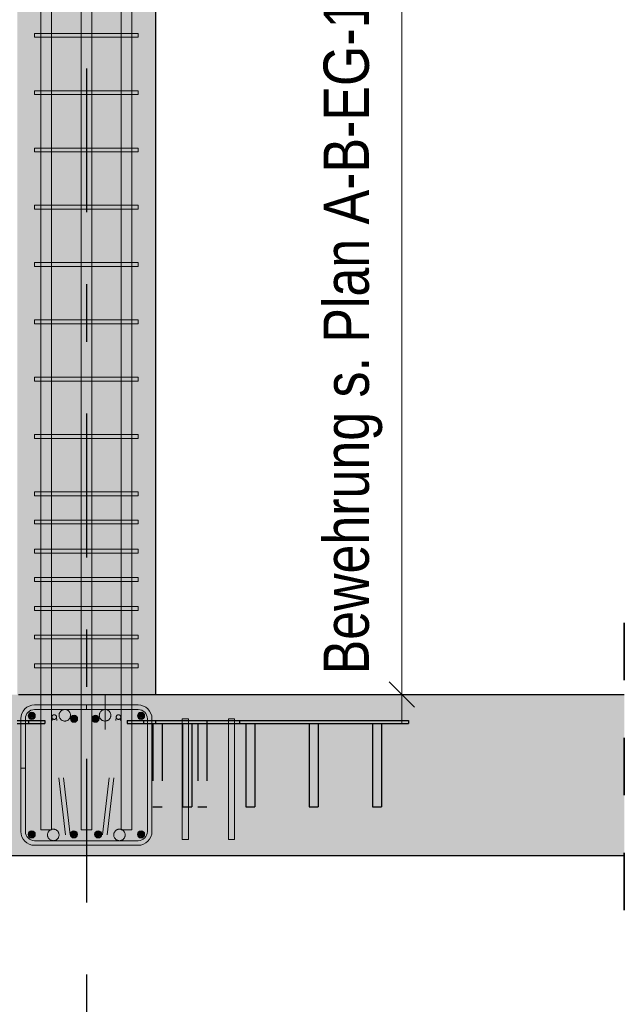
# Model space of a CAD drawing. Header units: millimetres. Extents: x -17.3 to 56.2, y -13.9 to 21.4.
# Tile 23 of 56: x 6.5 to 7.6, y 4.3 to 6. Entities that reach past the tile are written whole.
import ezdxf
from ezdxf.enums import TextEntityAlignment as Align

# ---------------------------------------------------------------- set-up
doc = ezdxf.new("R2010")
doc.units = ezdxf.units.MM
doc.linetypes.add('DASHDOTX2', pattern=[2, 1, -0.5, 0, -0.5])
doc.linetypes.add('HIDDEN', pattern=[0.375, 0.25, -0.125])
for name, color, linetype, lineweight in [('Achsen', 7, 'Continuous', 20), ('einlesen aus Plan EG', 7, 'Continuous', 20), ('Geschnittene Kanten', 7, 'Continuous', 20), ('Schraffuren', 7, 'Continuous', 20)]:
    doc.layers.add(name, color=color, linetype=linetype, lineweight=lineweight)
doc.styles.add('Arial Narrow', font='ARIALN.TTF')

msp = doc.modelspace()

# ---------------------------------------------------------------- hatches: boundary and pattern name
at = {"layer": 'Achsen', "lineweight": 13, "true_color": 0xcccccc}
h = msp.add_hatch(color=254, dxfattribs=at)
h.paths.add_polyline_path([(6.694368, 4.612933), (6.694363, 4.613247), (6.694349, 4.613561), (6.694324, 4.613874), (6.69429, 4.614186), (6.694245, 4.614497), (6.694191, 4.614807), (6.694128, 4.615114), (6.694054, 4.61542), (6.693971, 4.615723), (6.693879, 4.616023), (6.693777, 4.61632), (6.693666, 4.616614), (6.693546, 4.616904), (6.693417, 4.617191), (6.693278, 4.617473), (6.693131, 4.61775), (6.692976, 4.618023), (6.692812, 4.618291), (6.692639, 4.618554), (6.692459, 4.618811), (6.69227, 4.619062), (6.692074, 4.619307), (6.691869, 4.619546), (6.691658, 4.619778), (6.691439, 4.620004), (6.691214, 4.620222), (6.690981, 4.620434), (6.690743, 4.620638), (6.690497, 4.620834), (6.690246, 4.621023), (6.689989, 4.621204), (6.689727, 4.621376), (6.689459, 4.62154), (6.689186, 4.621696), (6.688908, 4.621843), (6.688626, 4.621981), (6.68834, 4.62211), (6.68805, 4.62223), (6.687756, 4.622342), (6.687459, 4.622443), (6.687158, 4.622536), (6.686855, 4.622619), (6.68655, 4.622692), (6.686242, 4.622756), (6.685933, 4.62281), (6.685622, 4.622854), (6.685309, 4.622888), (6.684996, 4.622913), (6.684682, 4.622928), (6.684368, 4.622933), (6.684054, 4.622928), (6.68374, 4.622913), (6.683427, 4.622888), (6.683115, 4.622854), (6.682804, 4.62281), (6.682495, 4.622756), (6.682187, 4.622692), (6.681881, 4.622619), (6.681578, 4.622536), (6.681278, 4.622443), (6.680981, 4.622342), (6.680687, 4.62223), (6.680397, 4.62211), (6.680111, 4.621981), (6.679828, 4.621843), (6.679551, 4.621696), (6.679278, 4.62154), (6.67901, 4.621376), (6.678748, 4.621204), (6.678491, 4.621023), (6.678239, 4.620834), (6.677994, 4.620638), (6.677755, 4.620434), (6.677523, 4.620222), (6.677297, 4.620004), (6.677079, 4.619778), (6.676867, 4.619546), (6.676663, 4.619307), (6.676467, 4.619062), (6.676278, 4.618811), (6.676098, 4.618554), (6.675925, 4.618291), (6.675761, 4.618023), (6.675605, 4.61775), (6.675458, 4.617473), (6.67532, 4.617191), (6.675191, 4.616904), (6.675071, 4.616614), (6.67496, 4.61632), (6.674858, 4.616023), (6.674765, 4.615723), (6.674683, 4.61542), (6.674609, 4.615114), (6.674546, 4.614807), (6.674491, 4.614497), (6.674447, 4.614186), (6.674413, 4.613874), (6.674388, 4.613561), (6.674373, 4.613247), (6.674368, 4.612933), (6.674373, 4.612619), (6.674388, 4.612305), (6.674413, 4.611992), (6.674447, 4.611679), (6.674491, 4.611368), (6.674546, 4.611059), (6.674609, 4.610751), (6.674683, 4.610446), (6.674765, 4.610143), (6.674858, 4.609843), (6.67496, 4.609545), (6.675071, 4.609251), (6.675191, 4.608961), (6.67532, 4.608675), (6.675458, 4.608393), (6.675605, 4.608115), (6.675761, 4.607842), (6.675925, 4.607574), (6.676098, 4.607312), (6.676278, 4.607055), (6.676467, 4.606804), (6.676663, 4.606558), (6.676867, 4.60632), (6.677079, 4.606087), (6.677297, 4.605862), (6.677523, 4.605643), (6.677755, 4.605432), (6.677994, 4.605228), (6.678239, 4.605031), (6.678491, 4.604843), (6.678748, 4.604662), (6.67901, 4.604489), (6.679278, 4.604325), (6.679551, 4.60417), (6.679828, 4.604023), (6.680111, 4.603884), (6.680397, 4.603755), (6.680687, 4.603635), (6.680981, 4.603524), (6.681278, 4.603422), (6.681578, 4.60333), (6.681881, 4.603247), (6.682187, 4.603174), (6.682495, 4.60311), (6.682804, 4.603056), (6.683115, 4.603012), (6.683427, 4.602977), (6.68374, 4.602952), (6.684054, 4.602938), (6.684368, 4.602933), (6.684682, 4.602938), (6.684996, 4.602952), (6.685309, 4.602977), (6.685622, 4.603012), (6.685933, 4.603056), (6.686242, 4.60311), (6.68655, 4.603174), (6.686855, 4.603247), (6.687158, 4.60333), (6.687459, 4.603422), (6.687756, 4.603524), (6.68805, 4.603635), (6.68834, 4.603755), (6.688626, 4.603884), (6.688908, 4.604023), (6.689186, 4.60417), (6.689459, 4.604325), (6.689727, 4.604489), (6.689989, 4.604662), (6.690246, 4.604843), (6.690497, 4.605031), (6.690743, 4.605228), (6.690981, 4.605432), (6.691214, 4.605643), (6.691439, 4.605862), (6.691658, 4.606087), (6.691869, 4.60632), (6.692074, 4.606558), (6.69227, 4.606804), (6.692459, 4.607055), (6.692639, 4.607312), (6.692812, 4.607574), (6.692976, 4.607842), (6.693131, 4.608115), (6.693278, 4.608393), (6.693417, 4.608675), (6.693546, 4.608961), (6.693666, 4.609251), (6.693777, 4.609545), (6.693879, 4.609843), (6.693971, 4.610143), (6.694054, 4.610446), (6.694128, 4.610751), (6.694191, 4.611059), (6.694245, 4.611368), (6.69429, 4.611679), (6.694324, 4.611992), (6.694349, 4.612305), (6.694363, 4.612619)])
h.paths.add_polyline_path([(6.599368, 4.820933), (6.599363, 4.821247), (6.599349, 4.821561), (6.599324, 4.821874), (6.59929, 4.822186), (6.599245, 4.822497), (6.599191, 4.822807), (6.599128, 4.823114), (6.599054, 4.82342), (6.598971, 4.823723), (6.598879, 4.824023), (6.598777, 4.82432), (6.598666, 4.824614), (6.598546, 4.824904), (6.598417, 4.825191), (6.598278, 4.825473), (6.598131, 4.82575), (6.597976, 4.826023), (6.597812, 4.826291), (6.597639, 4.826554), (6.597459, 4.826811), (6.59727, 4.827062), (6.597074, 4.827307), (6.596869, 4.827546), (6.596658, 4.827778), (6.596439, 4.828004), (6.596214, 4.828222), (6.595981, 4.828434), (6.595743, 4.828638), (6.595497, 4.828834), (6.595246, 4.829023), (6.594989, 4.829204), (6.594727, 4.829376), (6.594459, 4.82954), (6.594186, 4.829696), (6.593908, 4.829843), (6.593626, 4.829981), (6.59334, 4.83011), (6.59305, 4.83023), (6.592756, 4.830342), (6.592459, 4.830443), (6.592158, 4.830536), (6.591855, 4.830619), (6.59155, 4.830692), (6.591242, 4.830756), (6.590933, 4.83081), (6.590622, 4.830854), (6.590309, 4.830888), (6.589996, 4.830913), (6.589682, 4.830928), (6.589368, 4.830933), (6.589054, 4.830928), (6.58874, 4.830913), (6.588427, 4.830888), (6.588115, 4.830854), (6.587804, 4.83081), (6.587495, 4.830756), (6.587187, 4.830692), (6.586881, 4.830619), (6.586578, 4.830536), (6.586278, 4.830443), (6.585981, 4.830342), (6.585687, 4.83023), (6.585397, 4.83011), (6.585111, 4.829981), (6.584828, 4.829843), (6.584551, 4.829696), (6.584278, 4.82954), (6.58401, 4.829376), (6.583748, 4.829204), (6.583491, 4.829023), (6.583239, 4.828834), (6.582994, 4.828638), (6.582755, 4.828434), (6.582523, 4.828222), (6.582297, 4.828004), (6.582079, 4.827778), (6.581867, 4.827546), (6.581663, 4.827307), (6.581467, 4.827062), (6.581278, 4.826811), (6.581098, 4.826554), (6.580925, 4.826291), (6.580761, 4.826023), (6.580605, 4.82575), (6.580458, 4.825473), (6.58032, 4.825191), (6.580191, 4.824904), (6.580071, 4.824614), (6.57996, 4.82432), (6.579858, 4.824023), (6.579765, 4.823723), (6.579683, 4.82342), (6.579609, 4.823114), (6.579546, 4.822807), (6.579491, 4.822497), (6.579447, 4.822186), (6.579413, 4.821874), (6.579388, 4.821561), (6.579373, 4.821247), (6.579368, 4.820933), (6.579373, 4.820619), (6.579388, 4.820305), (6.579413, 4.819992), (6.579447, 4.819679), (6.579491, 4.819368), (6.579546, 4.819059), (6.579609, 4.818751), (6.579683, 4.818446), (6.579765, 4.818143), (6.579858, 4.817843), (6.57996, 4.817545), (6.580071, 4.817251), (6.580191, 4.816961), (6.58032, 4.816675), (6.580458, 4.816393), (6.580605, 4.816115), (6.580761, 4.815842), (6.580925, 4.815574), (6.581098, 4.815312), (6.581278, 4.815055), (6.581467, 4.814804), (6.581663, 4.814558), (6.581867, 4.81432), (6.582079, 4.814087), (6.582297, 4.813862), (6.582523, 4.813643), (6.582755, 4.813432), (6.582994, 4.813228), (6.583239, 4.813031), (6.583491, 4.812843), (6.583748, 4.812662), (6.58401, 4.812489), (6.584278, 4.812325), (6.584551, 4.81217), (6.584828, 4.812023), (6.585111, 4.811884), (6.585397, 4.811755), (6.585687, 4.811635), (6.585981, 4.811524), (6.586278, 4.811422), (6.586578, 4.81133), (6.586881, 4.811247), (6.587187, 4.811174), (6.587495, 4.81111), (6.587804, 4.811056), (6.588115, 4.811012), (6.588427, 4.810977), (6.58874, 4.810952), (6.589054, 4.810938), (6.589368, 4.810933), (6.589682, 4.810938), (6.589996, 4.810952), (6.590309, 4.810977), (6.590622, 4.811012), (6.590933, 4.811056), (6.591242, 4.81111), (6.59155, 4.811174), (6.591855, 4.811247), (6.592158, 4.81133), (6.592459, 4.811422), (6.592756, 4.811524), (6.59305, 4.811635), (6.59334, 4.811755), (6.593626, 4.811884), (6.593908, 4.812023), (6.594186, 4.81217), (6.594459, 4.812325), (6.594727, 4.812489), (6.594989, 4.812662), (6.595246, 4.812843), (6.595497, 4.813031), (6.595743, 4.813228), (6.595981, 4.813432), (6.596214, 4.813643), (6.596439, 4.813862), (6.596658, 4.814087), (6.596869, 4.81432), (6.597074, 4.814558), (6.59727, 4.814804), (6.597459, 4.815055), (6.597639, 4.815312), (6.597812, 4.815574), (6.597976, 4.815842), (6.598131, 4.816115), (6.598278, 4.816393), (6.598417, 4.816675), (6.598546, 4.816961), (6.598666, 4.817251), (6.598777, 4.817545), (6.598879, 4.817843), (6.598971, 4.818143), (6.599054, 4.818446), (6.599128, 4.818751), (6.599191, 4.819059), (6.599245, 4.819368), (6.59929, 4.819679), (6.599324, 4.819992), (6.599349, 4.820305), (6.599363, 4.820619)])
h.paths.add_polyline_path([(6.669368, 4.820933), (6.669363, 4.821247), (6.669349, 4.821561), (6.669324, 4.821874), (6.66929, 4.822186), (6.669245, 4.822497), (6.669191, 4.822807), (6.669128, 4.823114), (6.669054, 4.82342), (6.668971, 4.823723), (6.668879, 4.824023), (6.668777, 4.82432), (6.668666, 4.824614), (6.668546, 4.824904), (6.668417, 4.825191), (6.668278, 4.825473), (6.668131, 4.82575), (6.667976, 4.826023), (6.667812, 4.826291), (6.667639, 4.826554), (6.667459, 4.826811), (6.66727, 4.827062), (6.667074, 4.827307), (6.666869, 4.827546), (6.666658, 4.827778), (6.666439, 4.828004), (6.666214, 4.828222), (6.665981, 4.828434), (6.665743, 4.828638), (6.665497, 4.828834), (6.665246, 4.829023), (6.664989, 4.829204), (6.664727, 4.829376), (6.664459, 4.82954), (6.664186, 4.829696), (6.663908, 4.829843), (6.663626, 4.829981), (6.66334, 4.83011), (6.66305, 4.83023), (6.662756, 4.830342), (6.662459, 4.830443), (6.662158, 4.830536), (6.661855, 4.830619), (6.66155, 4.830692), (6.661242, 4.830756), (6.660933, 4.83081), (6.660622, 4.830854), (6.660309, 4.830888), (6.659996, 4.830913), (6.659682, 4.830928), (6.659368, 4.830933), (6.659054, 4.830928), (6.65874, 4.830913), (6.658427, 4.830888), (6.658115, 4.830854), (6.657804, 4.83081), (6.657495, 4.830756), (6.657187, 4.830692), (6.656881, 4.830619), (6.656578, 4.830536), (6.656278, 4.830443), (6.655981, 4.830342), (6.655687, 4.83023), (6.655397, 4.83011), (6.655111, 4.829981), (6.654828, 4.829843), (6.654551, 4.829696), (6.654278, 4.82954), (6.65401, 4.829376), (6.653748, 4.829204), (6.653491, 4.829023), (6.653239, 4.828834), (6.652994, 4.828638), (6.652755, 4.828434), (6.652523, 4.828222), (6.652297, 4.828004), (6.652079, 4.827778), (6.651867, 4.827546), (6.651663, 4.827307), (6.651467, 4.827062), (6.651278, 4.826811), (6.651098, 4.826554), (6.650925, 4.826291), (6.650761, 4.826023), (6.650605, 4.82575), (6.650458, 4.825473), (6.65032, 4.825191), (6.650191, 4.824904), (6.650071, 4.824614), (6.64996, 4.82432), (6.649858, 4.824023), (6.649765, 4.823723), (6.649683, 4.82342), (6.649609, 4.823114), (6.649546, 4.822807), (6.649491, 4.822497), (6.649447, 4.822186), (6.649413, 4.821874), (6.649388, 4.821561), (6.649373, 4.821247), (6.649368, 4.820933), (6.649373, 4.820619), (6.649388, 4.820305), (6.649413, 4.819992), (6.649447, 4.819679), (6.649491, 4.819368), (6.649546, 4.819059), (6.649609, 4.818751), (6.649683, 4.818446), (6.649765, 4.818143), (6.649858, 4.817843), (6.64996, 4.817545), (6.650071, 4.817251), (6.650191, 4.816961), (6.65032, 4.816675), (6.650458, 4.816393), (6.650605, 4.816115), (6.650761, 4.815842), (6.650925, 4.815574), (6.651098, 4.815312), (6.651278, 4.815055), (6.651467, 4.814804), (6.651663, 4.814558), (6.651867, 4.81432), (6.652079, 4.814087), (6.652297, 4.813862), (6.652523, 4.813643), (6.652755, 4.813432), (6.652994, 4.813228), (6.653239, 4.813031), (6.653491, 4.812843), (6.653748, 4.812662), (6.65401, 4.812489), (6.654278, 4.812325), (6.654551, 4.81217), (6.654828, 4.812023), (6.655111, 4.811884), (6.655397, 4.811755), (6.655687, 4.811635), (6.655981, 4.811524), (6.656278, 4.811422), (6.656578, 4.81133), (6.656881, 4.811247), (6.657187, 4.811174), (6.657495, 4.81111), (6.657804, 4.811056), (6.658115, 4.811012), (6.658427, 4.810977), (6.65874, 4.810952), (6.659054, 4.810938), (6.659368, 4.810933), (6.659682, 4.810938), (6.659996, 4.810952), (6.660309, 4.810977), (6.660622, 4.811012), (6.660933, 4.811056), (6.661242, 4.81111), (6.66155, 4.811174), (6.661855, 4.811247), (6.662158, 4.81133), (6.662459, 4.811422), (6.662756, 4.811524), (6.66305, 4.811635), (6.66334, 4.811755), (6.663626, 4.811884), (6.663908, 4.812023), (6.664186, 4.81217), (6.664459, 4.812325), (6.664727, 4.812489), (6.664989, 4.812662), (6.665246, 4.812843), (6.665497, 4.813031), (6.665743, 4.813228), (6.665981, 4.813432), (6.666214, 4.813643), (6.666439, 4.813862), (6.666658, 4.814087), (6.666869, 4.81432), (6.667074, 4.814558), (6.66727, 4.814804), (6.667459, 4.815055), (6.667639, 4.815312), (6.667812, 4.815574), (6.667976, 4.815842), (6.668131, 4.816115), (6.668278, 4.816393), (6.668417, 4.816675), (6.668546, 4.816961), (6.668666, 4.817251), (6.668777, 4.817545), (6.668879, 4.817843), (6.668971, 4.818143), (6.669054, 4.818446), (6.669128, 4.818751), (6.669191, 4.819059), (6.669245, 4.819368), (6.66929, 4.819679), (6.669324, 4.819992), (6.669349, 4.820305), (6.669363, 4.820619)])
h.paths.add_polyline_path([(6.579368, 4.612933), (6.579363, 4.613247), (6.579349, 4.613561), (6.579324, 4.613874), (6.57929, 4.614186), (6.579245, 4.614497), (6.579191, 4.614807), (6.579128, 4.615114), (6.579054, 4.61542), (6.578971, 4.615723), (6.578879, 4.616023), (6.578777, 4.61632), (6.578666, 4.616614), (6.578546, 4.616904), (6.578417, 4.617191), (6.578278, 4.617473), (6.578131, 4.61775), (6.577976, 4.618023), (6.577812, 4.618291), (6.577639, 4.618554), (6.577459, 4.618811), (6.57727, 4.619062), (6.577074, 4.619307), (6.576869, 4.619546), (6.576658, 4.619778), (6.576439, 4.620004), (6.576214, 4.620222), (6.575981, 4.620434), (6.575743, 4.620638), (6.575497, 4.620834), (6.575246, 4.621023), (6.574989, 4.621204), (6.574727, 4.621376), (6.574459, 4.62154), (6.574186, 4.621696), (6.573908, 4.621843), (6.573626, 4.621981), (6.57334, 4.62211), (6.57305, 4.62223), (6.572756, 4.622342), (6.572459, 4.622443), (6.572158, 4.622536), (6.571855, 4.622619), (6.57155, 4.622692), (6.571242, 4.622756), (6.570933, 4.62281), (6.570622, 4.622854), (6.570309, 4.622888), (6.569996, 4.622913), (6.569682, 4.622928), (6.569368, 4.622933), (6.569054, 4.622928), (6.56874, 4.622913), (6.568427, 4.622888), (6.568115, 4.622854), (6.567804, 4.62281), (6.567495, 4.622756), (6.567187, 4.622692), (6.566881, 4.622619), (6.566578, 4.622536), (6.566278, 4.622443), (6.565981, 4.622342), (6.565687, 4.62223), (6.565397, 4.62211), (6.565111, 4.621981), (6.564828, 4.621843), (6.564551, 4.621696), (6.564278, 4.62154), (6.56401, 4.621376), (6.563748, 4.621204), (6.563491, 4.621023), (6.563239, 4.620834), (6.562994, 4.620638), (6.562755, 4.620434), (6.562523, 4.620222), (6.562297, 4.620004), (6.562079, 4.619778), (6.561867, 4.619546), (6.561663, 4.619307), (6.561467, 4.619062), (6.561278, 4.618811), (6.561098, 4.618554), (6.560925, 4.618291), (6.560761, 4.618023), (6.560605, 4.61775), (6.560458, 4.617473), (6.56032, 4.617191), (6.560191, 4.616904), (6.560071, 4.616614), (6.55996, 4.61632), (6.559858, 4.616023), (6.559765, 4.615723), (6.559683, 4.61542), (6.559609, 4.615114), (6.559546, 4.614807), (6.559491, 4.614497), (6.559447, 4.614186), (6.559413, 4.613874), (6.559388, 4.613561), (6.559373, 4.613247), (6.559368, 4.612933), (6.559373, 4.612619), (6.559388, 4.612305), (6.559413, 4.611992), (6.559447, 4.611679), (6.559491, 4.611368), (6.559546, 4.611059), (6.559609, 4.610751), (6.559683, 4.610446), (6.559765, 4.610143), (6.559858, 4.609843), (6.55996, 4.609545), (6.560071, 4.609251), (6.560191, 4.608961), (6.56032, 4.608675), (6.560458, 4.608393), (6.560605, 4.608115), (6.560761, 4.607842), (6.560925, 4.607574), (6.561098, 4.607312), (6.561278, 4.607055), (6.561467, 4.606804), (6.561663, 4.606558), (6.561867, 4.60632), (6.562079, 4.606087), (6.562297, 4.605862), (6.562523, 4.605643), (6.562755, 4.605432), (6.562994, 4.605228), (6.563239, 4.605031), (6.563491, 4.604843), (6.563748, 4.604662), (6.56401, 4.604489), (6.564278, 4.604325), (6.564551, 4.60417), (6.564828, 4.604023), (6.565111, 4.603884), (6.565397, 4.603755), (6.565687, 4.603635), (6.565981, 4.603524), (6.566278, 4.603422), (6.566578, 4.60333), (6.566881, 4.603247), (6.567187, 4.603174), (6.567495, 4.60311), (6.567804, 4.603056), (6.568115, 4.603012), (6.568427, 4.602977), (6.56874, 4.602952), (6.569054, 4.602938), (6.569368, 4.602933), (6.569682, 4.602938), (6.569996, 4.602952), (6.570309, 4.602977), (6.570622, 4.603012), (6.570933, 4.603056), (6.571242, 4.60311), (6.57155, 4.603174), (6.571855, 4.603247), (6.572158, 4.60333), (6.572459, 4.603422), (6.572756, 4.603524), (6.57305, 4.603635), (6.57334, 4.603755), (6.573626, 4.603884), (6.573908, 4.604023), (6.574186, 4.60417), (6.574459, 4.604325), (6.574727, 4.604489), (6.574989, 4.604662), (6.575246, 4.604843), (6.575497, 4.605031), (6.575743, 4.605228), (6.575981, 4.605432), (6.576214, 4.605643), (6.576439, 4.605862), (6.576658, 4.606087), (6.576869, 4.60632), (6.577074, 4.606558), (6.57727, 4.606804), (6.577459, 4.607055), (6.577639, 4.607312), (6.577812, 4.607574), (6.577976, 4.607842), (6.578131, 4.608115), (6.578278, 4.608393), (6.578417, 4.608675), (6.578546, 4.608961), (6.578666, 4.609251), (6.578777, 4.609545), (6.578879, 4.609843), (6.578971, 4.610143), (6.579054, 4.610446), (6.579128, 4.610751), (6.579191, 4.611059), (6.579245, 4.611368), (6.57929, 4.611679), (6.579324, 4.611992), (6.579349, 4.612305), (6.579363, 4.612619)])
h = msp.add_hatch(color=254, dxfattribs=at)
h.paths.add_polyline_path([(6.694368, 4.612933), (6.694363, 4.613247), (6.694349, 4.613561), (6.694324, 4.613874), (6.69429, 4.614186), (6.694245, 4.614497), (6.694191, 4.614807), (6.694128, 4.615114), (6.694054, 4.61542), (6.693971, 4.615723), (6.693879, 4.616023), (6.693777, 4.61632), (6.693666, 4.616614), (6.693546, 4.616904), (6.693417, 4.617191), (6.693278, 4.617473), (6.693131, 4.61775), (6.692976, 4.618023), (6.692812, 4.618291), (6.692639, 4.618554), (6.692459, 4.618811), (6.69227, 4.619062), (6.692074, 4.619307), (6.691869, 4.619546), (6.691658, 4.619778), (6.691439, 4.620004), (6.691214, 4.620222), (6.690981, 4.620434), (6.690743, 4.620638), (6.690497, 4.620834), (6.690246, 4.621023), (6.689989, 4.621204), (6.689727, 4.621376), (6.689459, 4.62154), (6.689186, 4.621696), (6.688908, 4.621843), (6.688626, 4.621981), (6.68834, 4.62211), (6.68805, 4.62223), (6.687756, 4.622342), (6.687459, 4.622443), (6.687158, 4.622536), (6.686855, 4.622619), (6.68655, 4.622692), (6.686242, 4.622756), (6.685933, 4.62281), (6.685622, 4.622854), (6.685309, 4.622888), (6.684996, 4.622913), (6.684682, 4.622928), (6.684368, 4.622933), (6.684054, 4.622928), (6.68374, 4.622913), (6.683427, 4.622888), (6.683115, 4.622854), (6.682804, 4.62281), (6.682495, 4.622756), (6.682187, 4.622692), (6.681881, 4.622619), (6.681578, 4.622536), (6.681278, 4.622443), (6.680981, 4.622342), (6.680687, 4.62223), (6.680397, 4.62211), (6.680111, 4.621981), (6.679828, 4.621843), (6.679551, 4.621696), (6.679278, 4.62154), (6.67901, 4.621376), (6.678748, 4.621204), (6.678491, 4.621023), (6.678239, 4.620834), (6.677994, 4.620638), (6.677755, 4.620434), (6.677523, 4.620222), (6.677297, 4.620004), (6.677079, 4.619778), (6.676867, 4.619546), (6.676663, 4.619307), (6.676467, 4.619062), (6.676278, 4.618811), (6.676098, 4.618554), (6.675925, 4.618291), (6.675761, 4.618023), (6.675605, 4.61775), (6.675458, 4.617473), (6.67532, 4.617191), (6.675191, 4.616904), (6.675071, 4.616614), (6.67496, 4.61632), (6.674858, 4.616023), (6.674765, 4.615723), (6.674683, 4.61542), (6.674609, 4.615114), (6.674546, 4.614807), (6.674491, 4.614497), (6.674447, 4.614186), (6.674413, 4.613874), (6.674388, 4.613561), (6.674373, 4.613247), (6.674368, 4.612933), (6.674373, 4.612619), (6.674388, 4.612305), (6.674413, 4.611992), (6.674447, 4.611679), (6.674491, 4.611368), (6.674546, 4.611059), (6.674609, 4.610751), (6.674683, 4.610446), (6.674765, 4.610143), (6.674858, 4.609843), (6.67496, 4.609545), (6.675071, 4.609251), (6.675191, 4.608961), (6.67532, 4.608675), (6.675458, 4.608393), (6.675605, 4.608115), (6.675761, 4.607842), (6.675925, 4.607574), (6.676098, 4.607312), (6.676278, 4.607055), (6.676467, 4.606804), (6.676663, 4.606558), (6.676867, 4.60632), (6.677079, 4.606087), (6.677297, 4.605862), (6.677523, 4.605643), (6.677755, 4.605432), (6.677994, 4.605228), (6.678239, 4.605031), (6.678491, 4.604843), (6.678748, 4.604662), (6.67901, 4.604489), (6.679278, 4.604325), (6.679551, 4.60417), (6.679828, 4.604023), (6.680111, 4.603884), (6.680397, 4.603755), (6.680687, 4.603635), (6.680981, 4.603524), (6.681278, 4.603422), (6.681578, 4.60333), (6.681881, 4.603247), (6.682187, 4.603174), (6.682495, 4.60311), (6.682804, 4.603056), (6.683115, 4.603012), (6.683427, 4.602977), (6.68374, 4.602952), (6.684054, 4.602938), (6.684368, 4.602933), (6.684682, 4.602938), (6.684996, 4.602952), (6.685309, 4.602977), (6.685622, 4.603012), (6.685933, 4.603056), (6.686242, 4.60311), (6.68655, 4.603174), (6.686855, 4.603247), (6.687158, 4.60333), (6.687459, 4.603422), (6.687756, 4.603524), (6.68805, 4.603635), (6.68834, 4.603755), (6.688626, 4.603884), (6.688908, 4.604023), (6.689186, 4.60417), (6.689459, 4.604325), (6.689727, 4.604489), (6.689989, 4.604662), (6.690246, 4.604843), (6.690497, 4.605031), (6.690743, 4.605228), (6.690981, 4.605432), (6.691214, 4.605643), (6.691439, 4.605862), (6.691658, 4.606087), (6.691869, 4.60632), (6.692074, 4.606558), (6.69227, 4.606804), (6.692459, 4.607055), (6.692639, 4.607312), (6.692812, 4.607574), (6.692976, 4.607842), (6.693131, 4.608115), (6.693278, 4.608393), (6.693417, 4.608675), (6.693546, 4.608961), (6.693666, 4.609251), (6.693777, 4.609545), (6.693879, 4.609843), (6.693971, 4.610143), (6.694054, 4.610446), (6.694128, 4.610751), (6.694191, 4.611059), (6.694245, 4.611368), (6.69429, 4.611679), (6.694324, 4.611992), (6.694349, 4.612305), (6.694363, 4.612619)])
h.paths.add_polyline_path([(6.599368, 4.820933), (6.599363, 4.821247), (6.599349, 4.821561), (6.599324, 4.821874), (6.59929, 4.822186), (6.599245, 4.822497), (6.599191, 4.822807), (6.599128, 4.823114), (6.599054, 4.82342), (6.598971, 4.823723), (6.598879, 4.824023), (6.598777, 4.82432), (6.598666, 4.824614), (6.598546, 4.824904), (6.598417, 4.825191), (6.598278, 4.825473), (6.598131, 4.82575), (6.597976, 4.826023), (6.597812, 4.826291), (6.597639, 4.826554), (6.597459, 4.826811), (6.59727, 4.827062), (6.597074, 4.827307), (6.596869, 4.827546), (6.596658, 4.827778), (6.596439, 4.828004), (6.596214, 4.828222), (6.595981, 4.828434), (6.595743, 4.828638), (6.595497, 4.828834), (6.595246, 4.829023), (6.594989, 4.829204), (6.594727, 4.829376), (6.594459, 4.82954), (6.594186, 4.829696), (6.593908, 4.829843), (6.593626, 4.829981), (6.59334, 4.83011), (6.59305, 4.83023), (6.592756, 4.830342), (6.592459, 4.830443), (6.592158, 4.830536), (6.591855, 4.830619), (6.59155, 4.830692), (6.591242, 4.830756), (6.590933, 4.83081), (6.590622, 4.830854), (6.590309, 4.830888), (6.589996, 4.830913), (6.589682, 4.830928), (6.589368, 4.830933), (6.589054, 4.830928), (6.58874, 4.830913), (6.588427, 4.830888), (6.588115, 4.830854), (6.587804, 4.83081), (6.587495, 4.830756), (6.587187, 4.830692), (6.586881, 4.830619), (6.586578, 4.830536), (6.586278, 4.830443), (6.585981, 4.830342), (6.585687, 4.83023), (6.585397, 4.83011), (6.585111, 4.829981), (6.584828, 4.829843), (6.584551, 4.829696), (6.584278, 4.82954), (6.58401, 4.829376), (6.583748, 4.829204), (6.583491, 4.829023), (6.583239, 4.828834), (6.582994, 4.828638), (6.582755, 4.828434), (6.582523, 4.828222), (6.582297, 4.828004), (6.582079, 4.827778), (6.581867, 4.827546), (6.581663, 4.827307), (6.581467, 4.827062), (6.581278, 4.826811), (6.581098, 4.826554), (6.580925, 4.826291), (6.580761, 4.826023), (6.580605, 4.82575), (6.580458, 4.825473), (6.58032, 4.825191), (6.580191, 4.824904), (6.580071, 4.824614), (6.57996, 4.82432), (6.579858, 4.824023), (6.579765, 4.823723), (6.579683, 4.82342), (6.579609, 4.823114), (6.579546, 4.822807), (6.579491, 4.822497), (6.579447, 4.822186), (6.579413, 4.821874), (6.579388, 4.821561), (6.579373, 4.821247), (6.579368, 4.820933), (6.579373, 4.820619), (6.579388, 4.820305), (6.579413, 4.819992), (6.579447, 4.819679), (6.579491, 4.819368), (6.579546, 4.819059), (6.579609, 4.818751), (6.579683, 4.818446), (6.579765, 4.818143), (6.579858, 4.817843), (6.57996, 4.817545), (6.580071, 4.817251), (6.580191, 4.816961), (6.58032, 4.816675), (6.580458, 4.816393), (6.580605, 4.816115), (6.580761, 4.815842), (6.580925, 4.815574), (6.581098, 4.815312), (6.581278, 4.815055), (6.581467, 4.814804), (6.581663, 4.814558), (6.581867, 4.81432), (6.582079, 4.814087), (6.582297, 4.813862), (6.582523, 4.813643), (6.582755, 4.813432), (6.582994, 4.813228), (6.583239, 4.813031), (6.583491, 4.812843), (6.583748, 4.812662), (6.58401, 4.812489), (6.584278, 4.812325), (6.584551, 4.81217), (6.584828, 4.812023), (6.585111, 4.811884), (6.585397, 4.811755), (6.585687, 4.811635), (6.585981, 4.811524), (6.586278, 4.811422), (6.586578, 4.81133), (6.586881, 4.811247), (6.587187, 4.811174), (6.587495, 4.81111), (6.587804, 4.811056), (6.588115, 4.811012), (6.588427, 4.810977), (6.58874, 4.810952), (6.589054, 4.810938), (6.589368, 4.810933), (6.589682, 4.810938), (6.589996, 4.810952), (6.590309, 4.810977), (6.590622, 4.811012), (6.590933, 4.811056), (6.591242, 4.81111), (6.59155, 4.811174), (6.591855, 4.811247), (6.592158, 4.81133), (6.592459, 4.811422), (6.592756, 4.811524), (6.59305, 4.811635), (6.59334, 4.811755), (6.593626, 4.811884), (6.593908, 4.812023), (6.594186, 4.81217), (6.594459, 4.812325), (6.594727, 4.812489), (6.594989, 4.812662), (6.595246, 4.812843), (6.595497, 4.813031), (6.595743, 4.813228), (6.595981, 4.813432), (6.596214, 4.813643), (6.596439, 4.813862), (6.596658, 4.814087), (6.596869, 4.81432), (6.597074, 4.814558), (6.59727, 4.814804), (6.597459, 4.815055), (6.597639, 4.815312), (6.597812, 4.815574), (6.597976, 4.815842), (6.598131, 4.816115), (6.598278, 4.816393), (6.598417, 4.816675), (6.598546, 4.816961), (6.598666, 4.817251), (6.598777, 4.817545), (6.598879, 4.817843), (6.598971, 4.818143), (6.599054, 4.818446), (6.599128, 4.818751), (6.599191, 4.819059), (6.599245, 4.819368), (6.59929, 4.819679), (6.599324, 4.819992), (6.599349, 4.820305), (6.599363, 4.820619)])
h.paths.add_polyline_path([(6.669368, 4.820933), (6.669363, 4.821247), (6.669349, 4.821561), (6.669324, 4.821874), (6.66929, 4.822186), (6.669245, 4.822497), (6.669191, 4.822807), (6.669128, 4.823114), (6.669054, 4.82342), (6.668971, 4.823723), (6.668879, 4.824023), (6.668777, 4.82432), (6.668666, 4.824614), (6.668546, 4.824904), (6.668417, 4.825191), (6.668278, 4.825473), (6.668131, 4.82575), (6.667976, 4.826023), (6.667812, 4.826291), (6.667639, 4.826554), (6.667459, 4.826811), (6.66727, 4.827062), (6.667074, 4.827307), (6.666869, 4.827546), (6.666658, 4.827778), (6.666439, 4.828004), (6.666214, 4.828222), (6.665981, 4.828434), (6.665743, 4.828638), (6.665497, 4.828834), (6.665246, 4.829023), (6.664989, 4.829204), (6.664727, 4.829376), (6.664459, 4.82954), (6.664186, 4.829696), (6.663908, 4.829843), (6.663626, 4.829981), (6.66334, 4.83011), (6.66305, 4.83023), (6.662756, 4.830342), (6.662459, 4.830443), (6.662158, 4.830536), (6.661855, 4.830619), (6.66155, 4.830692), (6.661242, 4.830756), (6.660933, 4.83081), (6.660622, 4.830854), (6.660309, 4.830888), (6.659996, 4.830913), (6.659682, 4.830928), (6.659368, 4.830933), (6.659054, 4.830928), (6.65874, 4.830913), (6.658427, 4.830888), (6.658115, 4.830854), (6.657804, 4.83081), (6.657495, 4.830756), (6.657187, 4.830692), (6.656881, 4.830619), (6.656578, 4.830536), (6.656278, 4.830443), (6.655981, 4.830342), (6.655687, 4.83023), (6.655397, 4.83011), (6.655111, 4.829981), (6.654828, 4.829843), (6.654551, 4.829696), (6.654278, 4.82954), (6.65401, 4.829376), (6.653748, 4.829204), (6.653491, 4.829023), (6.653239, 4.828834), (6.652994, 4.828638), (6.652755, 4.828434), (6.652523, 4.828222), (6.652297, 4.828004), (6.652079, 4.827778), (6.651867, 4.827546), (6.651663, 4.827307), (6.651467, 4.827062), (6.651278, 4.826811), (6.651098, 4.826554), (6.650925, 4.826291), (6.650761, 4.826023), (6.650605, 4.82575), (6.650458, 4.825473), (6.65032, 4.825191), (6.650191, 4.824904), (6.650071, 4.824614), (6.64996, 4.82432), (6.649858, 4.824023), (6.649765, 4.823723), (6.649683, 4.82342), (6.649609, 4.823114), (6.649546, 4.822807), (6.649491, 4.822497), (6.649447, 4.822186), (6.649413, 4.821874), (6.649388, 4.821561), (6.649373, 4.821247), (6.649368, 4.820933), (6.649373, 4.820619), (6.649388, 4.820305), (6.649413, 4.819992), (6.649447, 4.819679), (6.649491, 4.819368), (6.649546, 4.819059), (6.649609, 4.818751), (6.649683, 4.818446), (6.649765, 4.818143), (6.649858, 4.817843), (6.64996, 4.817545), (6.650071, 4.817251), (6.650191, 4.816961), (6.65032, 4.816675), (6.650458, 4.816393), (6.650605, 4.816115), (6.650761, 4.815842), (6.650925, 4.815574), (6.651098, 4.815312), (6.651278, 4.815055), (6.651467, 4.814804), (6.651663, 4.814558), (6.651867, 4.81432), (6.652079, 4.814087), (6.652297, 4.813862), (6.652523, 4.813643), (6.652755, 4.813432), (6.652994, 4.813228), (6.653239, 4.813031), (6.653491, 4.812843), (6.653748, 4.812662), (6.65401, 4.812489), (6.654278, 4.812325), (6.654551, 4.81217), (6.654828, 4.812023), (6.655111, 4.811884), (6.655397, 4.811755), (6.655687, 4.811635), (6.655981, 4.811524), (6.656278, 4.811422), (6.656578, 4.81133), (6.656881, 4.811247), (6.657187, 4.811174), (6.657495, 4.81111), (6.657804, 4.811056), (6.658115, 4.811012), (6.658427, 4.810977), (6.65874, 4.810952), (6.659054, 4.810938), (6.659368, 4.810933), (6.659682, 4.810938), (6.659996, 4.810952), (6.660309, 4.810977), (6.660622, 4.811012), (6.660933, 4.811056), (6.661242, 4.81111), (6.66155, 4.811174), (6.661855, 4.811247), (6.662158, 4.81133), (6.662459, 4.811422), (6.662756, 4.811524), (6.66305, 4.811635), (6.66334, 4.811755), (6.663626, 4.811884), (6.663908, 4.812023), (6.664186, 4.81217), (6.664459, 4.812325), (6.664727, 4.812489), (6.664989, 4.812662), (6.665246, 4.812843), (6.665497, 4.813031), (6.665743, 4.813228), (6.665981, 4.813432), (6.666214, 4.813643), (6.666439, 4.813862), (6.666658, 4.814087), (6.666869, 4.81432), (6.667074, 4.814558), (6.66727, 4.814804), (6.667459, 4.815055), (6.667639, 4.815312), (6.667812, 4.815574), (6.667976, 4.815842), (6.668131, 4.816115), (6.668278, 4.816393), (6.668417, 4.816675), (6.668546, 4.816961), (6.668666, 4.817251), (6.668777, 4.817545), (6.668879, 4.817843), (6.668971, 4.818143), (6.669054, 4.818446), (6.669128, 4.818751), (6.669191, 4.819059), (6.669245, 4.819368), (6.66929, 4.819679), (6.669324, 4.819992), (6.669349, 4.820305), (6.669363, 4.820619)])
h.paths.add_polyline_path([(6.579368, 4.612933), (6.579363, 4.613247), (6.579349, 4.613561), (6.579324, 4.613874), (6.57929, 4.614186), (6.579245, 4.614497), (6.579191, 4.614807), (6.579128, 4.615114), (6.579054, 4.61542), (6.578971, 4.615723), (6.578879, 4.616023), (6.578777, 4.61632), (6.578666, 4.616614), (6.578546, 4.616904), (6.578417, 4.617191), (6.578278, 4.617473), (6.578131, 4.61775), (6.577976, 4.618023), (6.577812, 4.618291), (6.577639, 4.618554), (6.577459, 4.618811), (6.57727, 4.619062), (6.577074, 4.619307), (6.576869, 4.619546), (6.576658, 4.619778), (6.576439, 4.620004), (6.576214, 4.620222), (6.575981, 4.620434), (6.575743, 4.620638), (6.575497, 4.620834), (6.575246, 4.621023), (6.574989, 4.621204), (6.574727, 4.621376), (6.574459, 4.62154), (6.574186, 4.621696), (6.573908, 4.621843), (6.573626, 4.621981), (6.57334, 4.62211), (6.57305, 4.62223), (6.572756, 4.622342), (6.572459, 4.622443), (6.572158, 4.622536), (6.571855, 4.622619), (6.57155, 4.622692), (6.571242, 4.622756), (6.570933, 4.62281), (6.570622, 4.622854), (6.570309, 4.622888), (6.569996, 4.622913), (6.569682, 4.622928), (6.569368, 4.622933), (6.569054, 4.622928), (6.56874, 4.622913), (6.568427, 4.622888), (6.568115, 4.622854), (6.567804, 4.62281), (6.567495, 4.622756), (6.567187, 4.622692), (6.566881, 4.622619), (6.566578, 4.622536), (6.566278, 4.622443), (6.565981, 4.622342), (6.565687, 4.62223), (6.565397, 4.62211), (6.565111, 4.621981), (6.564828, 4.621843), (6.564551, 4.621696), (6.564278, 4.62154), (6.56401, 4.621376), (6.563748, 4.621204), (6.563491, 4.621023), (6.563239, 4.620834), (6.562994, 4.620638), (6.562755, 4.620434), (6.562523, 4.620222), (6.562297, 4.620004), (6.562079, 4.619778), (6.561867, 4.619546), (6.561663, 4.619307), (6.561467, 4.619062), (6.561278, 4.618811), (6.561098, 4.618554), (6.560925, 4.618291), (6.560761, 4.618023), (6.560605, 4.61775), (6.560458, 4.617473), (6.56032, 4.617191), (6.560191, 4.616904), (6.560071, 4.616614), (6.55996, 4.61632), (6.559858, 4.616023), (6.559765, 4.615723), (6.559683, 4.61542), (6.559609, 4.615114), (6.559546, 4.614807), (6.559491, 4.614497), (6.559447, 4.614186), (6.559413, 4.613874), (6.559388, 4.613561), (6.559373, 4.613247), (6.559368, 4.612933), (6.559373, 4.612619), (6.559388, 4.612305), (6.559413, 4.611992), (6.559447, 4.611679), (6.559491, 4.611368), (6.559546, 4.611059), (6.559609, 4.610751), (6.559683, 4.610446), (6.559765, 4.610143), (6.559858, 4.609843), (6.55996, 4.609545), (6.560071, 4.609251), (6.560191, 4.608961), (6.56032, 4.608675), (6.560458, 4.608393), (6.560605, 4.608115), (6.560761, 4.607842), (6.560925, 4.607574), (6.561098, 4.607312), (6.561278, 4.607055), (6.561467, 4.606804), (6.561663, 4.606558), (6.561867, 4.60632), (6.562079, 4.606087), (6.562297, 4.605862), (6.562523, 4.605643), (6.562755, 4.605432), (6.562994, 4.605228), (6.563239, 4.605031), (6.563491, 4.604843), (6.563748, 4.604662), (6.56401, 4.604489), (6.564278, 4.604325), (6.564551, 4.60417), (6.564828, 4.604023), (6.565111, 4.603884), (6.565397, 4.603755), (6.565687, 4.603635), (6.565981, 4.603524), (6.566278, 4.603422), (6.566578, 4.60333), (6.566881, 4.603247), (6.567187, 4.603174), (6.567495, 4.60311), (6.567804, 4.603056), (6.568115, 4.603012), (6.568427, 4.602977), (6.56874, 4.602952), (6.569054, 4.602938), (6.569368, 4.602933), (6.569682, 4.602938), (6.569996, 4.602952), (6.570309, 4.602977), (6.570622, 4.603012), (6.570933, 4.603056), (6.571242, 4.60311), (6.57155, 4.603174), (6.571855, 4.603247), (6.572158, 4.60333), (6.572459, 4.603422), (6.572756, 4.603524), (6.57305, 4.603635), (6.57334, 4.603755), (6.573626, 4.603884), (6.573908, 4.604023), (6.574186, 4.60417), (6.574459, 4.604325), (6.574727, 4.604489), (6.574989, 4.604662), (6.575246, 4.604843), (6.575497, 4.605031), (6.575743, 4.605228), (6.575981, 4.605432), (6.576214, 4.605643), (6.576439, 4.605862), (6.576658, 4.606087), (6.576869, 4.60632), (6.577074, 4.606558), (6.57727, 4.606804), (6.577459, 4.607055), (6.577639, 4.607312), (6.577812, 4.607574), (6.577976, 4.607842), (6.578131, 4.608115), (6.578278, 4.608393), (6.578417, 4.608675), (6.578546, 4.608961), (6.578666, 4.609251), (6.578777, 4.609545), (6.578879, 4.609843), (6.578971, 4.610143), (6.579054, 4.610446), (6.579128, 4.610751), (6.579191, 4.611059), (6.579245, 4.611368), (6.57929, 4.611679), (6.579324, 4.611992), (6.579349, 4.612305), (6.579363, 4.612619)])
at = {"layer": 'Schraffuren', "true_color": 0xd7ffd7}
for points in [[(6.506868, 4.856926), (6.746868, 4.856926), (6.746868, 10.416926), (6.506868, 10.416926)], [(5.660105, 4.576933), (7.561628, 4.576933), (7.561628, 4.856933), (5.660105, 4.856933)]]:
    msp.add_hatch(color=254, dxfattribs=at).paths.add_polyline_path(points)
at = {"layer": 'Schraffuren', "true_color": 0x4682b4}
for points in [[(6.746868, 4.806926), (6.966868, 4.806926), (6.966868, 4.811926), (6.746868, 4.811926)], [(6.966868, 4.806926), (7.186868, 4.806926), (7.186868, 4.811926), (6.966868, 4.811926)], [(6.793868, 4.661926), (6.809868, 4.661926), (6.809868, 4.806926), (6.793868, 4.806926)], [(6.903868, 4.661926), (6.919868, 4.661926), (6.919868, 4.806926), (6.903868, 4.806926)], [(7.013868, 4.661926), (7.029868, 4.661926), (7.029868, 4.806926), (7.013868, 4.806926)], [(7.123868, 4.661926), (7.139868, 4.661926), (7.139868, 4.806926), (7.123868, 4.806926)]]:
    msp.add_hatch(color=145, dxfattribs=at).paths.add_polyline_path(points)

# ---------------------------------------------------------------- linework, layer by layer
at = {"color": 2, "linetype": 'HIDDEN', "lineweight": 35, "ltscale": 0.25}
msp.add_line((7.561628, 4.981933), (7.561628, 4.451933), dxfattribs=at)
at = {"color": 3, "linetype": 'HIDDEN', "lineweight": 25, "ltscale": 0.25}
for p, q in [((6.509174, 4.856933), (6.516003, 4.856933)), ((6.516003, 4.856933), (6.527092, 4.856933)), ((6.527092, 4.856933), (6.542016, 4.856933)), ((6.542016, 4.856933), (6.5602, 4.856933)), ((6.5602, 4.856933), (6.580946, 4.856933)), ((6.580946, 4.856933), (6.603458, 4.856933)), ((6.603458, 4.856933), (6.626868, 4.856933)), ((6.626868, 4.856933), (6.650279, 4.856933)), ((6.650279, 4.856933), (6.67279, 4.856933)), ((6.67279, 4.856933), (6.693537, 4.856933)), ((6.693537, 4.856933), (6.711721, 4.856933)), ((6.711721, 4.856933), (6.726645, 4.856933)), ((6.726645, 4.856933), (6.737734, 4.856933)), ((6.737734, 4.856933), (6.744563, 4.856933)), ((6.744563, 4.856933), (6.746868, 4.856933)), ((6.506868, 4.811926), (6.526459, 4.811926)), ((6.526459, 4.811926), (6.526459, 4.806926)), ((6.526459, 4.811926), (6.554743, 4.811926)), ((6.554743, 4.811926), (6.554743, 4.806926)), ((6.697579, 4.811926), (6.697579, 4.806926)), ((6.697579, 4.811926), (6.725863, 4.811926)), ((6.725863, 4.811926), (6.725863, 4.806926)), ((6.725863, 4.811926), (6.746868, 4.811926)), ((6.836419, 4.811926), (6.836419, 4.806926)), ((6.892988, 4.811926), (6.892988, 4.806926)), ((6.506868, 4.806926), (6.526459, 4.806926)), ((6.526459, 4.806926), (6.554743, 4.806926)), ((6.697579, 4.806926), (6.725863, 4.806926)), ((6.725863, 4.806926), (6.746868, 4.806926)), ((6.742612, 4.806926), (6.742612, 4.661926)), ((6.758612, 4.806926), (6.758612, 4.661926)), ((6.793868, 4.806926), (6.794477, 4.806926)), ((6.794477, 4.806926), (6.796212, 4.806926)), ((6.796212, 4.806926), (6.798807, 4.806926)), ((6.798807, 4.806926), (6.801868, 4.806926)), ((6.801868, 4.806926), (6.80493, 4.806926)), ((6.80493, 4.806926), (6.807525, 4.806926)), ((6.807525, 4.806926), (6.809259, 4.806926)), ((6.809259, 4.806926), (6.809868, 4.806926)), ((6.820394, 4.806926), (6.820394, 4.661926)), ((6.836419, 4.806926), (6.836419, 4.661926)), ((6.903868, 4.806926), (6.904477, 4.806926)), ((6.904477, 4.806926), (6.906212, 4.806926)), ((6.906212, 4.806926), (6.908807, 4.806926)), ((6.908807, 4.806926), (6.911868, 4.806926)), ((6.911868, 4.806926), (6.91493, 4.806926)), ((6.91493, 4.806926), (6.917525, 4.806926)), ((6.917525, 4.806926), (6.919259, 4.806926)), ((6.919259, 4.806926), (6.919868, 4.806926)), ((7.013868, 4.806926), (7.014477, 4.806926)), ((7.014477, 4.806926), (7.016212, 4.806926)), ((7.016212, 4.806926), (7.018807, 4.806926)), ((7.018807, 4.806926), (7.021868, 4.806926)), ((7.021868, 4.806926), (7.02493, 4.806926)), ((7.02493, 4.806926), (7.027525, 4.806926)), ((7.027525, 4.806926), (7.029259, 4.806926)), ((7.029259, 4.806926), (7.029868, 4.806926)), ((7.123868, 4.806926), (7.124477, 4.806926)), ((7.124477, 4.806926), (7.126212, 4.806926)), ((7.126212, 4.806926), (7.128807, 4.806926)), ((7.128807, 4.806926), (7.131868, 4.806926)), ((7.131868, 4.806926), (7.13493, 4.806926)), ((7.13493, 4.806926), (7.137525, 4.806926)), ((7.137525, 4.806926), (7.139259, 4.806926)), ((7.139259, 4.806926), (7.139868, 4.806926)), ((6.742612, 4.661926), (6.743221, 4.661926)), ((6.743221, 4.661926), (6.744955, 4.661926)), ((6.744955, 4.661926), (6.747551, 4.661926)), ((6.747551, 4.661926), (6.750612, 4.661926)), ((6.750612, 4.661926), (6.753674, 4.661926)), ((6.753674, 4.661926), (6.756269, 4.661926)), ((6.756269, 4.661926), (6.758003, 4.661926)), ((6.758003, 4.661926), (6.758612, 4.661926)), ((6.820394, 4.661926), (6.821003, 4.661926)), ((6.821003, 4.661926), (6.822737, 4.661926)), ((6.822737, 4.661926), (6.825332, 4.661926)), ((6.825332, 4.661926), (6.828394, 4.661926)), ((6.828394, 4.661926), (6.831455, 4.661926)), ((6.831455, 4.661926), (6.834051, 4.661926)), ((6.834051, 4.661926), (6.835785, 4.661926)), ((6.835785, 4.661926), (6.836394, 4.661926))]:
    msp.add_line(p, q, dxfattribs=at)
at = {"layer": 'Achsen', "color": 3, "linetype": 'DASHDOTX2', "lineweight": 25, "ltscale": 0.25}
msp.add_line((6.626825, 11.945294), (6.626825, 4.050446), dxfattribs=at)
at = {"layer": 'Achsen', "color": 10, "linetype": 'Continuous'}
for p, q in [((6.547618, 4.621933), (6.547618, 6.121933)), ((6.566118, 6.121933), (6.566118, 4.621933)), ((6.617618, 4.621933), (6.617618, 6.121933)), ((6.636118, 6.121933), (6.636118, 4.621933)), ((6.687618, 4.621933), (6.687618, 6.121933)), ((6.706118, 6.121933), (6.706118, 4.621933)), ((6.536848, 5.999933), (6.536848, 6.006433)), ((6.536848, 6.006433), (6.716868, 6.006433)), ((6.716868, 5.999933), (6.536848, 5.999933)), ((6.716868, 6.006433), (6.716868, 5.999933)), ((6.536848, 5.900274), (6.536848, 5.906774)), ((6.536848, 5.906774), (6.716868, 5.906774)), ((6.716868, 5.906774), (6.716868, 5.900274)), ((6.716868, 5.900274), (6.536848, 5.900274)), ((6.536848, 5.800615), (6.536848, 5.807115)), ((6.536848, 5.807115), (6.716868, 5.807115)), ((6.716868, 5.807115), (6.716868, 5.800615)), ((6.716868, 5.800615), (6.536848, 5.800615)), ((6.536848, 5.700956), (6.536848, 5.707456)), ((6.536848, 5.707456), (6.716868, 5.707456)), ((6.716868, 5.700956), (6.536848, 5.700956)), ((6.716868, 5.707456), (6.716868, 5.700956)), ((6.536848, 5.601297), (6.536848, 5.607797)), ((6.536848, 5.607797), (6.716868, 5.607797)), ((6.716868, 5.601297), (6.536848, 5.601297)), ((6.716868, 5.607797), (6.716868, 5.601297)), ((6.536848, 5.501638), (6.536848, 5.508138)), ((6.536848, 5.508138), (6.716868, 5.508138)), ((6.716868, 5.501638), (6.536848, 5.501638)), ((6.716868, 5.508138), (6.716868, 5.501638)), ((6.536848, 5.401979), (6.536848, 5.408479)), ((6.536848, 5.408479), (6.716868, 5.408479)), ((6.716868, 5.401979), (6.536848, 5.401979)), ((6.716868, 5.408479), (6.716868, 5.401979)), ((6.536848, 5.30232), (6.536848, 5.30882)), ((6.536848, 5.30882), (6.716868, 5.30882)), ((6.716868, 5.30882), (6.716868, 5.30232)), ((6.716868, 5.30232), (6.536848, 5.30232)), ((6.536848, 5.202661), (6.536848, 5.209161)), ((6.536848, 5.209161), (6.716868, 5.209161)), ((6.716868, 5.209161), (6.716868, 5.202661)), ((6.716868, 5.202661), (6.536848, 5.202661)), ((6.536868, 5.153683), (6.536868, 5.160183)), ((6.536868, 5.160183), (6.716888, 5.160183)), ((6.716888, 5.153683), (6.536868, 5.153683)), ((6.716888, 5.160183), (6.716888, 5.153683)), ((6.536848, 5.103002), (6.536848, 5.109502)), ((6.536848, 5.109502), (6.716868, 5.109502)), ((6.716868, 5.103002), (6.536848, 5.103002)), ((6.716868, 5.109502), (6.716868, 5.103002)), ((6.536868, 5.053683), (6.536868, 5.060183)), ((6.536868, 5.060183), (6.716888, 5.060183)), ((6.716888, 5.053683), (6.536868, 5.053683)), ((6.716888, 5.060183), (6.716888, 5.053683)), ((6.536848, 5.003343), (6.536848, 5.009843)), ((6.536848, 5.009843), (6.716868, 5.009843)), ((6.716868, 5.003343), (6.536848, 5.003343)), ((6.716868, 5.009843), (6.716868, 5.003343)), ((6.536868, 4.953683), (6.536868, 4.960183)), ((6.536868, 4.960183), (6.716888, 4.960183)), ((6.716888, 4.953683), (6.536868, 4.953683)), ((6.716888, 4.960183), (6.716888, 4.953683)), ((6.536848, 4.903684), (6.536848, 4.910184)), ((6.536848, 4.910184), (6.716868, 4.910184)), ((6.716868, 4.903684), (6.536848, 4.903684)), ((6.716868, 4.910184), (6.716868, 4.903684)), ((6.536868, 4.838933), (6.716868, 4.838933)), ((6.536868, 4.838933), (6.626868, 4.838933)), ((6.536868, 4.830933), (6.716868, 4.830933)), ((6.536868, 4.830933), (6.626868, 4.830933)), ((6.626868, 4.830933), (6.626868, 4.838933)), ((6.512868, 4.728933), (6.512868, 4.814933)), ((6.512868, 4.618933), (6.512868, 4.814933)), ((6.520868, 4.728933), (6.520868, 4.814933)), ((6.520868, 4.618933), (6.520868, 4.814933)), ((6.732868, 4.814933), (6.732868, 4.618933)), ((6.740868, 4.814933), (6.740868, 4.618933)), ((6.793618, 4.814933), (6.804118, 4.814933)), ((6.793618, 4.604933), (6.793618, 4.814933)), ((6.804118, 4.814933), (6.804118, 4.604933)), ((6.874056, 4.814933), (6.884556, 4.814933)), ((6.874056, 4.604933), (6.874056, 4.814933)), ((6.884556, 4.814933), (6.884556, 4.604933)), ((6.520868, 4.728933), (6.512868, 4.728933)), ((6.566118, 4.621933), (6.547618, 4.621933)), ((6.636118, 4.621933), (6.617618, 4.621933)), ((6.706118, 4.621933), (6.687618, 4.621933)), ((6.804118, 4.604933), (6.793618, 4.604933)), ((6.884556, 4.604933), (6.874056, 4.604933)), ((6.716868, 4.602933), (6.536868, 4.602933)), ((6.716868, 4.594933), (6.536868, 4.594933))]:
    msp.add_line(p, q, dxfattribs=at)
at = {"layer": 'Achsen', "color": 10, "linetype": 'HIDDEN', "ltscale": 0.25}
for p, q in [((6.659368, 4.856933), (6.659368, 4.796125)), ((6.590564, 4.612933), (6.567004, 4.817798)), ((6.598616, 4.612933), (6.575004, 4.817798)), ((6.65512, 4.612933), (6.678732, 4.817798)), ((6.663172, 4.612933), (6.686732, 4.817798))]:
    msp.add_line(p, q, dxfattribs=at)
for centre, radius in [((6.589368, 4.820933), 0.01), ((6.659368, 4.820933), 0.01), ((6.571004, 4.817798), 0.004), ((6.682732, 4.817798), 0.004), ((6.569368, 4.612933), 0.01), ((6.684368, 4.612933), 0.01)]:
    msp.add_circle(centre, radius, dxfattribs=at)
at = {"layer": 'Achsen', "color": 10, "linetype": 'Continuous'}
for centre, radius in [((6.531868, 4.819933), 0.00625), ((6.531868, 4.819933), 0.00625), ((6.531868, 4.819933), 0.005625), ((6.531868, 4.819933), 0.004375), ((6.531868, 4.819933), 0.003125), ((6.531868, 4.819933), 0.001875), ((6.531868, 4.819933), 0.000625), ((6.605471, 4.814933), 0.00625), ((6.605471, 4.814933), 0.00625), ((6.605471, 4.814933), 0.005625), ((6.605471, 4.814933), 0.004375), ((6.605471, 4.814933), 0.003125), ((6.605471, 4.814933), 0.001875), ((6.605471, 4.814933), 0.000625), ((6.642574, 4.814933), 0.00625), ((6.642574, 4.814933), 0.00625), ((6.642574, 4.814933), 0.005625), ((6.642574, 4.814933), 0.004375), ((6.642574, 4.814933), 0.003125), ((6.642574, 4.814933), 0.001875), ((6.642574, 4.814933), 0.000625), ((6.721868, 4.819933), 0.00625), ((6.721868, 4.819933), 0.00625), ((6.721868, 4.819933), 0.005625), ((6.721868, 4.819933), 0.004375), ((6.721868, 4.819933), 0.003125), ((6.721868, 4.819933), 0.001875), ((6.721868, 4.819933), 0.000625), ((6.531868, 4.613933), 0.00625), ((6.531868, 4.613933), 0.00625), ((6.531868, 4.613933), 0.005625), ((6.531868, 4.613933), 0.004375), ((6.531868, 4.613933), 0.003125), ((6.531868, 4.613933), 0.001875), ((6.531868, 4.613933), 0.000625), ((6.605202, 4.613933), 0.00625), ((6.605202, 4.613933), 0.00625), ((6.605202, 4.613933), 0.005625), ((6.605202, 4.613933), 0.004375), ((6.605202, 4.613933), 0.003125), ((6.605202, 4.613933), 0.001875), ((6.605202, 4.613933), 0.000625), ((6.647535, 4.613933), 0.00625), ((6.647535, 4.613933), 0.00625), ((6.647535, 4.613933), 0.005625), ((6.647535, 4.613933), 0.004375), ((6.647535, 4.613933), 0.003125), ((6.647535, 4.613933), 0.001875), ((6.647535, 4.613933), 0.000625), ((6.721868, 4.613933), 0.00625), ((6.721868, 4.613933), 0.00625), ((6.721868, 4.613933), 0.005625), ((6.721868, 4.613933), 0.004375), ((6.721868, 4.613933), 0.003125), ((6.721868, 4.613933), 0.001875), ((6.721868, 4.613933), 0.000625)]:
    msp.add_circle(centre, radius, dxfattribs=at)
for centre, radius, start, end in [((6.536868, 4.814933), 0.024, 90, 180), ((6.536868, 4.814933), 0.024, 90, 180), ((6.536868, 4.814933), 0.016, 90, 180), ((6.536868, 4.814933), 0.016, 90, 180), ((6.716868, 4.814933), 0.024, 0, 90), ((6.716868, 4.814933), 0.016, 0, 90), ((6.536868, 4.618933), 0.024, 180, 270), ((6.536868, 4.618933), 0.016, 180, 270), ((6.716868, 4.618933), 0.016, 270, 0), ((6.716868, 4.618933), 0.024, 270, 0)]:
    msp.add_arc(centre, radius, start, end, dxfattribs=at)
at = {"layer": 'einlesen aus Plan EG', "color": 9, "linetype": 'Continuous', "lineweight": 0}
msp.add_line((6.746868, 10.416926), (6.746868, 5.566306), dxfattribs=at)
at = {"layer": 'einlesen aus Plan EG', "color": 6, "linetype": 'Continuous', "lineweight": 13}
for p, q in [((7.175, 4.806933), (7.175, 6.172213)), ((7.125, 4.856933), (7.275, 4.856933))]:
    msp.add_line(p, q, dxfattribs=at)
at = {"layer": 'einlesen aus Plan EG', "color": 2, "linetype": 'Continuous', "lineweight": 35}
msp.add_line((7.152903, 4.87903), (7.197097, 4.834836), dxfattribs=at)
at = {"layer": 'Geschnittene Kanten', "color": 3, "linetype": 'Continuous', "lineweight": 25}
for p, q in [((6.746868, 10.416926), (6.746868, 4.856926)), ((6.746868, 4.856933), (7.561628, 4.856933)), ((6.746868, 4.811926), (6.746868, 4.806926)), ((6.746868, 4.811926), (6.966868, 4.811926)), ((6.966868, 4.811926), (7.186868, 4.811926)), ((7.186868, 4.811926), (7.186868, 4.806926)), ((6.746868, 4.806926), (6.793868, 4.806926)), ((6.793868, 4.806926), (6.793868, 4.661926)), ((6.809868, 4.806926), (6.809868, 4.661926)), ((6.809868, 4.806926), (6.903868, 4.806926)), ((6.903868, 4.806926), (6.903868, 4.661926)), ((6.919868, 4.806926), (6.919868, 4.661926)), ((6.919868, 4.806926), (6.966868, 4.806926)), ((6.966868, 4.806926), (7.013868, 4.806926)), ((7.013868, 4.806926), (7.013868, 4.661926)), ((7.029868, 4.806926), (7.029868, 4.661926)), ((7.029868, 4.806926), (7.123868, 4.806926)), ((7.123868, 4.806926), (7.123868, 4.661926)), ((7.139868, 4.806926), (7.139868, 4.661926)), ((7.139868, 4.806926), (7.186868, 4.806926)), ((6.793868, 4.661926), (6.809868, 4.661926)), ((6.903868, 4.661926), (6.919868, 4.661926)), ((7.013868, 4.661926), (7.029868, 4.661926)), ((7.123868, 4.661926), (7.139868, 4.661926)), ((5.660105, 4.576933), (7.561628, 4.576933))]:
    msp.add_line(p, q, dxfattribs=at)

# ---------------------------------------------------------------- texts
at = {"layer": 'einlesen aus Plan EG', "color": 2, "lineweight": 35, "style": 'Arial Narrow'}
msp.add_text('Bewehrung s. Plan A-B-EG-11', height=0.07875, rotation=90, dxfattribs=at).set_placement((7.078389, 5.503717), align=Align.MIDDLE_CENTER)

doc.saveas('drawing.dxf')
